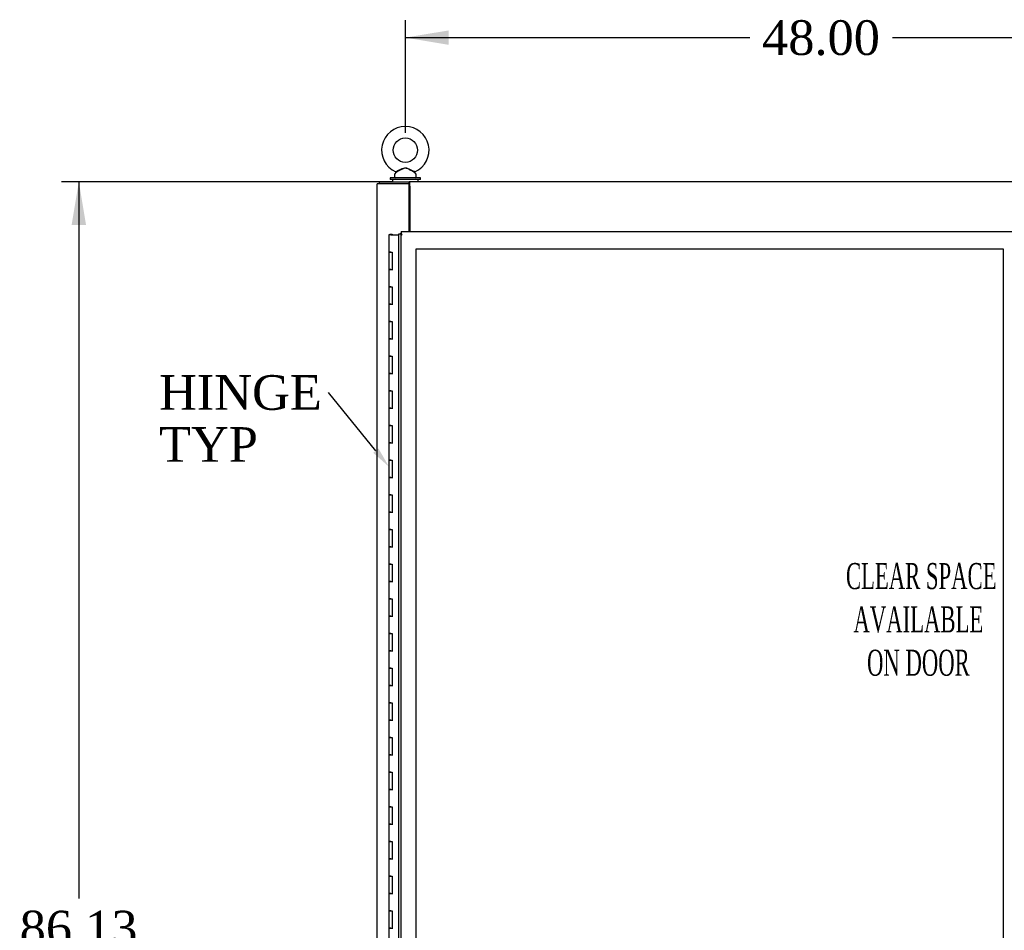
# Model space of a CAD drawing. Header units: inches. Extents: x 2 to 538, y -2 to 358.
# Tile 7 of 40: x 55 to 112, y 148 to 201. Entities that reach past the tile are written whole.
import ezdxf
from ezdxf import colors
from ezdxf.entities.mleader import LeaderData, LeaderLine
from ezdxf.enums import TextEntityAlignment as Align
from ezdxf.lldxf.tags import DXFTag
from ezdxf.math import Vec2, Vec3

# ---------------------------------------------------------------- set-up
doc = ezdxf.new("R2010")
doc.units = ezdxf.units.IN
doc.header["$MEASUREMENT"] = 0
for name, color, linetype in [('COM52847', 7, 'Continuous'), ('COM54578-80', 7, 'Continuous'), ('COM70333', 7, 'Continuous'), ('COM71126-2', 7, 'Continuous'), ('COM71130-2', 7, 'Continuous'), ('Default', 7, 'Continuous'), ('DV8_Default', 7, 'Continuous'), ('GSK11033', 7, 'Continuous'), ('NTS166905', 7, 'Continuous'), ('SCS00680', 7, 'Continuous'), ('WAF25362', 7, 'Continuous'), ('WAM254785', 7, 'Continuous')]:
    doc.layers.add(name, color=color, linetype=linetype)
doc.styles.add('SEACAD_Times_New_Roman', font='times.ttf')
tags = doc.linetypes.add('HIDDEN2', pattern=[0.1875, 0.125, -0.0625]).pattern_tags.tags
tags[6:7] = [DXFTag(74, 4), DXFTag(75, 0), DXFTag(340, '0'), DXFTag(46, 0.0), DXFTag(50, 0.0), DXFTag(44, 0.0), DXFTag(45, 0.0)]
tags[4:5] = [DXFTag(74, 4), DXFTag(75, 0), DXFTag(340, '0'), DXFTag(46, 0.0), DXFTag(50, 0.0), DXFTag(44, 0.0), DXFTag(45, 0.0)]
doc.dimstyles.new('HAMMOND_(STH_-_540x360)', dxfattribs={"dimtxt": 2, "dimasz": 2.5, "dimexe": 1, "dimexo": 1, "dimgap": 0.5, "dimtad": 0, "dimtih": 1, "dimtoh": 1, "dimzin": 0, "dimdsep": 46, "dimtxsty": 'SEACAD_Times_New_Roman', "dimblk1": '_SE_FILLED', "dimblk2": '_SE_FILLED', "dimsah": 1, "dimcen": 1, "dimadec": 0, "dimazin": 0, "dimtfac": 0.8, "dimtofl": 0, "dimtmove": 0, "dimatfit": 3, "dimfxl": 1, "dimtolj": 1, "dimtzin": 0, "dimarcsym": 0})

# ---------------------------------------------------------------- blocks, each defined once
blk = doc.blocks.new('SE7')
at = {"layer": 'COM52847', "color": 7, "linetype": 'Continuous'}
for p, q in [((77.091, 108.044), (77.091, 188.169)), ((77.091, 188.169), (77.166, 188.169)), ((77.216, 188.169), (77.166, 188.169)), ((77.216, 188.294), (112.781, 188.294)), ((77.216, 188.294), (77.216, 188.218)), ((77.216, 188.169), (77.216, 188.218)), ((77.276, 188.109), (77.216, 188.169)), ((77.275, 188.109), (77.276, 188.109)), ((77.276, 188.109), (77.276, 188.109)), ((77.276, 188.109), (77.276, 188.109)), ((77.276, 188.109), (77.276, 188.109))]:
    blk.add_line(p, q, dxfattribs=at)
at = {"layer": 'COM52847', "color": 7, "linetype": 'HIDDEN2'}
blk.add_line((77.216, 108.794), (77.216, 188.169), dxfattribs=at)
at = {"layer": 'COM52847', "color": 7, "linetype": 'Continuous'}
for centre, start, end in [((77.93, 189.432), 238.8388, 243.6607), ((75.953, 187.454), 26.3393, 31.1612)]:
    blk.add_arc(centre, 1.476, start, end, dxfattribs=at)
at = {"layer": 'COM54578-80', "color": 7, "linetype": 'Continuous'}
for p, q in [((76.636, 188.106), (76.519, 188.106)), ((76.519, 188.106), (76.519, 187.106)), ((76.573, 188.115), (76.573, 188.141)), ((76.573, 188.141), (76.623, 188.141)), ((76.623, 188.115), (76.573, 188.115)), ((76.586, 188.115), (76.586, 188.106)), ((76.623, 188.141), (76.648, 188.141)), ((76.623, 188.115), (76.648, 188.115)), ((76.636, 188.106), (77.091, 188.106)), ((76.648, 188.141), (76.698, 188.141)), ((76.698, 188.115), (76.648, 188.115)), ((76.686, 188.106), (76.686, 188.115)), ((76.698, 188.141), (76.698, 188.115)), ((76.636, 187.106), (76.519, 187.106)), ((76.519, 187.106), (76.636, 187.106)), ((76.519, 187.106), (76.519, 186.106)), ((76.636, 187.106), (76.703, 187.106)), ((76.703, 187.106), (76.703, 186.107)), ((76.636, 186.107), (76.519, 186.107)), ((76.519, 186.107), (76.519, 185.106)), ((76.519, 186.106), (76.753, 186.106)), ((76.636, 186.107), (76.703, 186.107)), ((76.636, 185.106), (76.519, 185.106)), ((76.519, 185.106), (76.636, 185.106)), ((76.519, 185.106), (76.519, 184.106)), ((76.636, 185.106), (76.703, 185.106)), ((76.703, 185.106), (76.703, 184.107)), ((76.636, 184.107), (76.519, 184.107)), ((76.519, 184.107), (76.519, 183.106)), ((76.519, 184.106), (76.753, 184.106)), ((76.636, 184.107), (76.703, 184.107)), ((76.636, 183.106), (76.519, 183.106)), ((76.519, 183.106), (76.636, 183.106)), ((76.519, 183.106), (76.519, 182.106)), ((76.636, 183.106), (76.703, 183.106)), ((76.703, 183.106), (76.703, 182.107)), ((76.636, 182.107), (76.519, 182.107)), ((76.519, 182.107), (76.519, 181.106)), ((76.519, 182.106), (76.753, 182.106)), ((76.636, 182.107), (76.703, 182.107)), ((76.636, 181.106), (76.519, 181.106)), ((76.519, 181.106), (76.636, 181.106)), ((76.519, 181.106), (76.519, 180.106)), ((76.636, 181.106), (76.703, 181.106)), ((76.703, 181.106), (76.703, 180.107)), ((76.636, 180.107), (76.519, 180.107)), ((76.519, 180.107), (76.519, 179.106)), ((76.519, 180.106), (76.753, 180.106)), ((76.636, 180.107), (76.703, 180.107)), ((76.636, 179.106), (76.519, 179.106)), ((76.519, 179.106), (76.636, 179.106)), ((76.519, 179.106), (76.519, 178.106)), ((76.636, 179.106), (76.703, 179.106)), ((76.703, 179.106), (76.703, 178.107)), ((76.636, 178.107), (76.519, 178.107)), ((76.519, 178.107), (76.519, 177.106)), ((76.519, 178.106), (76.753, 178.106)), ((76.636, 178.107), (76.703, 178.107)), ((76.636, 177.106), (76.519, 177.106)), ((76.519, 177.106), (76.636, 177.106)), ((76.519, 177.106), (76.519, 176.106)), ((76.636, 177.106), (76.703, 177.106)), ((76.703, 177.106), (76.703, 176.107)), ((76.636, 176.107), (76.519, 176.107)), ((76.519, 176.107), (76.519, 175.106)), ((76.519, 176.106), (76.753, 176.106)), ((76.636, 176.107), (76.703, 176.107)), ((76.636, 175.106), (76.519, 175.106)), ((76.519, 175.106), (76.636, 175.106)), ((76.519, 175.106), (76.519, 174.106)), ((76.636, 175.106), (76.703, 175.106)), ((76.703, 175.106), (76.703, 174.107)), ((76.636, 174.107), (76.519, 174.107)), ((76.519, 174.107), (76.519, 173.106)), ((76.519, 174.106), (76.753, 174.106)), ((76.636, 174.107), (76.703, 174.107)), ((76.636, 173.106), (76.519, 173.106)), ((76.519, 173.106), (76.636, 173.106)), ((76.519, 173.106), (76.519, 172.106)), ((76.636, 173.106), (76.703, 173.106)), ((76.703, 173.106), (76.703, 172.107)), ((76.636, 172.107), (76.519, 172.107)), ((76.519, 172.107), (76.519, 171.106)), ((76.519, 172.106), (76.753, 172.106)), ((76.636, 172.107), (76.703, 172.107)), ((76.636, 171.106), (76.519, 171.106)), ((76.519, 171.106), (76.636, 171.106)), ((76.519, 171.106), (76.519, 170.106)), ((76.636, 171.106), (76.703, 171.106)), ((76.703, 171.106), (76.703, 170.107)), ((76.636, 170.107), (76.519, 170.107)), ((76.519, 170.107), (76.519, 169.106)), ((76.519, 170.106), (76.753, 170.106)), ((76.636, 170.107), (76.703, 170.107)), ((76.636, 169.106), (76.519, 169.106)), ((76.519, 169.106), (76.636, 169.106)), ((76.519, 169.106), (76.519, 168.106)), ((76.636, 169.106), (76.703, 169.106)), ((76.703, 169.106), (76.703, 168.107)), ((76.636, 168.107), (76.519, 168.107)), ((76.519, 168.107), (76.519, 167.106)), ((76.519, 168.106), (76.753, 168.106)), ((76.636, 168.107), (76.703, 168.107)), ((76.636, 167.106), (76.519, 167.106)), ((76.519, 167.106), (76.636, 167.106)), ((76.519, 167.106), (76.519, 166.106)), ((76.636, 167.106), (76.703, 167.106)), ((76.703, 167.106), (76.703, 166.107)), ((76.636, 166.107), (76.519, 166.107)), ((76.519, 166.107), (76.519, 165.106)), ((76.519, 166.106), (76.753, 166.106)), ((76.636, 166.107), (76.703, 166.107)), ((76.636, 165.106), (76.519, 165.106)), ((76.519, 165.106), (76.636, 165.106)), ((76.519, 165.106), (76.519, 164.106)), ((76.636, 165.106), (76.703, 165.106)), ((76.703, 165.106), (76.703, 164.107)), ((76.636, 164.107), (76.519, 164.107)), ((76.519, 164.107), (76.519, 163.106)), ((76.519, 164.106), (76.753, 164.106)), ((76.636, 164.107), (76.703, 164.107)), ((76.636, 163.106), (76.519, 163.106)), ((76.519, 163.106), (76.636, 163.106)), ((76.519, 163.106), (76.519, 162.106)), ((76.636, 163.106), (76.703, 163.106)), ((76.703, 163.106), (76.703, 162.107)), ((76.636, 162.107), (76.519, 162.107)), ((76.519, 162.107), (76.519, 161.106)), ((76.519, 162.106), (76.753, 162.106)), ((76.636, 162.107), (76.703, 162.107)), ((76.636, 161.106), (76.519, 161.106)), ((76.519, 161.106), (76.636, 161.106)), ((76.519, 161.106), (76.519, 160.106)), ((76.636, 161.106), (76.703, 161.106)), ((76.703, 161.106), (76.703, 160.107)), ((76.636, 160.107), (76.519, 160.107)), ((76.519, 160.107), (76.519, 159.106)), ((76.519, 160.106), (76.753, 160.106)), ((76.636, 160.107), (76.703, 160.107)), ((76.636, 159.106), (76.519, 159.106)), ((76.519, 159.106), (76.636, 159.106)), ((76.519, 159.106), (76.519, 158.106)), ((76.636, 159.106), (76.703, 159.106)), ((76.703, 159.106), (76.703, 158.107)), ((76.636, 158.107), (76.519, 158.107)), ((76.519, 158.107), (76.519, 157.106)), ((76.519, 158.106), (76.753, 158.106)), ((76.636, 158.107), (76.703, 158.107)), ((76.636, 157.106), (76.519, 157.106)), ((76.519, 157.106), (76.636, 157.106)), ((76.519, 157.106), (76.519, 156.106)), ((76.636, 157.106), (76.703, 157.106)), ((76.703, 157.106), (76.703, 156.107)), ((76.636, 156.107), (76.519, 156.107)), ((76.519, 156.107), (76.519, 155.106)), ((76.519, 156.106), (76.753, 156.106)), ((76.636, 156.107), (76.703, 156.107)), ((76.636, 155.106), (76.519, 155.106)), ((76.519, 155.106), (76.636, 155.106)), ((76.519, 155.106), (76.519, 154.106)), ((76.636, 155.106), (76.703, 155.106)), ((76.703, 155.106), (76.703, 154.107)), ((76.636, 154.107), (76.519, 154.107)), ((76.519, 154.107), (76.519, 153.106)), ((76.519, 154.106), (76.753, 154.106)), ((76.636, 154.107), (76.703, 154.107)), ((76.636, 153.106), (76.519, 153.106)), ((76.519, 153.106), (76.636, 153.106)), ((76.519, 153.106), (76.519, 152.106)), ((76.636, 153.106), (76.703, 153.106)), ((76.703, 153.106), (76.703, 152.107)), ((76.636, 152.107), (76.519, 152.107)), ((76.519, 152.107), (76.519, 151.106)), ((76.519, 152.106), (76.753, 152.106)), ((76.636, 152.107), (76.703, 152.107)), ((76.636, 151.106), (76.519, 151.106)), ((76.519, 151.106), (76.636, 151.106)), ((76.519, 151.106), (76.519, 150.106)), ((76.636, 151.106), (76.703, 151.106)), ((76.703, 151.106), (76.703, 150.107)), ((76.636, 150.107), (76.519, 150.107)), ((76.519, 150.107), (76.519, 149.106)), ((76.519, 150.106), (76.753, 150.106)), ((76.636, 150.107), (76.703, 150.107)), ((76.636, 149.106), (76.519, 149.106)), ((76.519, 149.106), (76.636, 149.106)), ((76.519, 149.106), (76.519, 148.106)), ((76.636, 149.106), (76.703, 149.106)), ((76.703, 149.106), (76.703, 148.107)), ((76.636, 148.107), (76.519, 148.107)), ((76.519, 148.107), (76.519, 147.106)), ((76.519, 148.106), (76.753, 148.106)), ((76.636, 148.107), (76.703, 148.107))]:
    blk.add_line(p, q, dxfattribs=at)
at = {"layer": 'COM70333', "color": 7, "linetype": 'Continuous'}
for p, q in [((77.716, 191.044), (77.686, 191.044)), ((77.686, 190.669), (77.716, 190.669))]:
    blk.add_line(p, q, dxfattribs=at)
at = {"layer": 'COM71126-2', "color": 7, "linetype": 'Continuous'}
for p, q in [((75.841, 105.169), (75.841, 191.044)), ((76.091, 191.044), (75.841, 191.044)), ((77.686, 191.044), (76.091, 191.044)), ((77.686, 188.294), (77.686, 191.044))]:
    blk.add_line(p, q, dxfattribs=at)
at = {"layer": 'COM71130-2', "color": 7, "linetype": 'Continuous'}
for p, q in [((75.966, 191.169), (77.686, 191.169)), ((75.966, 191.044), (75.966, 191.169)), ((77.686, 191.044), (77.686, 191.169)), ((77.716, 191.169), (77.686, 191.169)), ((150.403, 191.169), (77.716, 191.169)), ((77.716, 190.919), (77.716, 191.169)), ((77.716, 190.919), (77.716, 188.294))]:
    blk.add_line(p, q, dxfattribs=at)
at = {"layer": 'DV8_Default', "color": 7, "linetype": 'HIDDEN2'}
for p, q in [((78.091, 187.294), (111.966, 187.294)), ((78.091, 108.919), (78.091, 187.294)), ((111.966, 187.294), (111.966, 108.919))]:
    blk.add_line(p, q, dxfattribs=at)
at = {"layer": 'GSK11033', "color": 7, "linetype": 'Continuous'}
blk.add_line((77.216, 188.169), (77.216, 188.169), dxfattribs=at)
blk.add_line((77.216, 188.169), (77.216, 188.169), dxfattribs=at)
at = {"layer": 'NTS166905', "color": 7, "linetype": 'Continuous'}
blk.add_line((77.686, 190.124), (77.716, 190.124), dxfattribs=at)
at = {"layer": 'SCS00680', "color": 7, "linetype": 'Continuous'}
for p, q in [((76.841, 191.582), (76.841, 191.463)), ((76.921, 191.7), (76.855, 191.62)), ((78.077, 191.62), (78.012, 191.699)), ((78.091, 191.463), (78.091, 191.582)), ((77.716, 189.588), (77.686, 189.588)), ((77.716, 189.528), (77.686, 189.528))]:
    blk.add_line(p, q, dxfattribs=at)
blk.add_circle((77.466, 192.992), 0.704, dxfattribs=at)
for centre, radius, start, end in [((77.466, 192.992), 1.367, 90, 245.9951), ((77.466, 192.992), 1.367, 294.001, 90), ((76.901, 191.582), 0.06, 140.3214, 180), ((76.901, 191.463), 0.06, 180, 270), ((78.036, 191.717), 0.03, 62.2972, 242.1084), ((78.031, 191.463), 0.06, 270, 0), ((78.031, 191.582), 0.06, 0, 39.6786)]:
    blk.add_arc(centre, radius, start, end, dxfattribs=at)
for points, knots in [([(76.908, 191.744), (76.908, 191.744), (76.908, 191.744), (76.91, 191.745), (76.935, 191.757), (77.013, 191.796), (77.064, 191.821), (77.172, 191.874), (77.23, 191.902), (77.348, 191.95), (77.411, 191.97), (77.508, 191.967), (77.54, 191.961), (77.602, 191.943), (77.632, 191.931), (77.721, 191.894), (77.778, 191.865), (77.884, 191.813), (77.933, 191.788), (78.003, 191.754), (78.024, 191.744), (78.024, 191.744)], [0.4341316, 0.4341316, 0.4341316, 0.4341316, 0.4375, 0.4375, 0.5, 0.5, 0.5625, 0.5625, 0.625, 0.625, 0.6875, 0.6875, 0.71875, 0.71875, 0.75, 0.75, 0.8125, 0.8125, 0.875, 0.875, 0.9345213, 0.9345213, 0.9345213, 0.9345213]), ([(78.013, 191.697), (78.013, 191.698), (77.995, 191.707), (77.93, 191.742), (77.883, 191.768), (77.806, 191.812), (77.779, 191.827), (77.724, 191.857), (77.696, 191.872), (77.638, 191.901), (77.608, 191.915), (77.548, 191.938), (77.516, 191.947), (77.451, 191.951), (77.418, 191.947), (77.356, 191.929), (77.326, 191.916), (77.238, 191.875), (77.182, 191.843), (77.076, 191.784), (77.026, 191.756), (76.949, 191.714), (76.923, 191.7), (76.919, 191.698), (76.919, 191.697), (76.919, 191.697)], [0.0683017, 0.0683017, 0.0683017, 0.0683017, 0.125, 0.125, 0.1875, 0.1875, 0.21875, 0.21875, 0.25, 0.25, 0.28125, 0.28125, 0.3125, 0.3125, 0.34375, 0.34375, 0.375, 0.375, 0.4375, 0.4375, 0.5, 0.5, 0.5625, 0.5625, 0.5685641, 0.5685641, 0.5685641, 0.5685641])]:
    blk.add_open_spline(points, degree=3, knots=knots, dxfattribs=at)
at = {"layer": 'WAF25362', "color": 7, "linetype": 'Continuous'}
for p, q in [((78.341, 191.403), (76.591, 191.403)), ((76.591, 191.403), (76.591, 191.294)), ((78.341, 191.294), (76.591, 191.294)), ((78.341, 191.294), (78.341, 191.403))]:
    blk.add_line(p, q, dxfattribs=at)
at = {"layer": 'WAM254785', "color": 7, "linetype": 'Continuous'}
for p, q in [((76.716, 191.294), (76.716, 191.169)), ((78.216, 191.169), (78.216, 191.294))]:
    blk.add_line(p, q, dxfattribs=at)
at = {"layer": 'DV8_Default', "insert": (107.07, 169.169), "char_height": 1.5, "width": 14.8987, "attachment_point": 2}
blk.add_mtext('{\\fTimes New Roman|b0||i0||c0|p34;\\C7;\\H1.5;\\W0.5776;^I}{\\fTimes New Roman|b0||i0||c0|p34;\\C7;\\H1.5;\\W0.5776;CLEAR SPACE\\P}{\\fTimes New Roman|b0||i0||c0|p34;\\C7;\\H1.5;\\W0.5776;AVAILABLE \\P}{\\fTimes New Roman|b0||i0||c0|p34;\\C7;\\H1.5;\\W0.5776;ON DOOR^I}', dxfattribs=at)
blk = doc.blocks.new('DMBLK3570')
at = {"layer": 'Default', "linetype": 'Continuous'}
for points in [[(58.21, 188.669), (59.043, 188.669), (58.627, 191.169)], [(58.21, 107.544), (58.627, 105.044), (59.043, 107.544)]]:
    blk.add_hatch(color=7, dxfattribs=at).paths.add_polyline_path(points)
at = {"layer": 'Default', "color": 7, "linetype": 'Continuous'}
for p, q in [((76.716, 191.169), (57.627, 191.169)), ((58.627, 191.169), (58.627, 149.806)), ((58.627, 147.106), (58.627, 105.044)), ((76.716, 105.044), (57.627, 105.044))]:
    blk.add_line(p, q, dxfattribs=at)
at = {"layer": 'Default', "color": 7, "linetype": 'Continuous', "style": 'SEACAD_Times_New_Roman'}
blk.add_text('86.13', height=2, dxfattribs=at).set_placement((55.214, 149.106), align=Align.TOP_LEFT)
blk = doc.blocks.new('_SE_FILLED')
at = {"color": 0}
blk.add_line((0, 0), (-1, 0), dxfattribs=at)
blk.add_solid([(0, 0), (-1, -0.1665), (-1, 0.1665), (0, 0)], dxfattribs=at)
blk = doc.blocks.new('DMBLK3573')
at = {"layer": 'Default', "linetype": 'Continuous'}
for points in [[(79.966, 199.901), (77.466, 199.485), (79.966, 199.068)], [(122.966, 199.901), (122.966, 199.068), (125.466, 199.485)]]:
    blk.add_hatch(color=7, dxfattribs=at).paths.add_polyline_path(points)
at = {"layer": 'Default', "color": 7, "linetype": 'Continuous'}
for p, q in [((77.466, 193.992), (77.466, 200.485)), ((125.466, 193.992), (125.466, 200.485)), ((77.466, 199.485), (97.353, 199.485)), ((105.578, 199.485), (125.466, 199.485))]:
    blk.add_line(p, q, dxfattribs=at)
at = {"layer": 'Default', "color": 7, "linetype": 'Continuous', "style": 'SEACAD_Times_New_Roman'}
blk.add_text('48.00', height=2, dxfattribs=at).set_placement((98.053, 200.485), align=Align.TOP_LEFT)

msp = doc.modelspace()

# ---------------------------------------------------------------- block references
at = {"layer": 'Default'}
msp.add_blockref('SE7', (0, 0), dxfattribs=at)

# ---------------------------------------------------------------- dimensions: what is measured, and where the dimension line sits
at = {"layer": 'Default', "color": 7, "linetype": 'Continuous'}
for base, p1, p2, angle, picture, middle in [((77.466, 199.485), (77.466, 192.992), (125.466, 192.992), 0, 'DMBLK3573', (101.466, 199.485)), ((58.626660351, 191.168751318), (77.715741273, 191.168751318), (77.715741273, 105.043751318), 270, 'DMBLK3570', (58.626660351, 148.106249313))]:
    dim = msp.add_linear_dim(base=base, p1=p1, p2=p2, angle=angle, text='\\A1;<>', dimstyle='HAMMOND_(STH_-_540x360)', dxfattribs=at)
    dim.commit()
    dim.dimension.update_dxf_attribs({"geometry": picture, "text_midpoint": middle, "dimtype": 161})

# ---------------------------------------------------------------- leaders
ml = msp.add_multileader_mtext('Standard', dxfattribs=at)
ml.set_content('{\\pxsm0.9;\\fTimes New Roman|b0||i0||c0|p34;\\W1.;HINGE\\PTYP\\P}', color=7)
ml.set_leader_properties()
ml.build(insert=Vec2(0, 0))
ml.multileader.update_dxf_attribs({"dogleg_length": 0, "arrow_head_size": 1.192})
ctx = ml.context
ctx.base_point, ctx.char_height, ctx.arrow_head_size, ctx.landing_gap_size = Vec3(63.163, 178.1), 2, 1.192, 0.7
notes = []
notes.append((ctx, [(0, (1, 1, 0), (73.028, 179.01), (-1, 0), 0, [(0, [(76.519, 174.729)], 0, [])])]))
ctx.mtext.insert = Vec3(63.253, 180.01)
for ctx, leaders in notes:
    for number, flags, end, landing, length, lines in leaders:
        leader = LeaderData()
        leader.index, (leader.has_last_leader_line, leader.has_dogleg_vector, leader.attachment_direction) = number, flags
        leader.last_leader_point, leader.dogleg_vector, leader.dogleg_length = Vec3(end), Vec3(landing), length
        for number, points, colour, breaks in lines:
            line = LeaderLine()
            line.index, line.vertices, line.color, line.breaks = number, Vec3.list(points), colors.encode_raw_color(colour), breaks
            leader.lines.append(line)
        ctx.leaders.append(leader)

doc.saveas('drawing.dxf')
